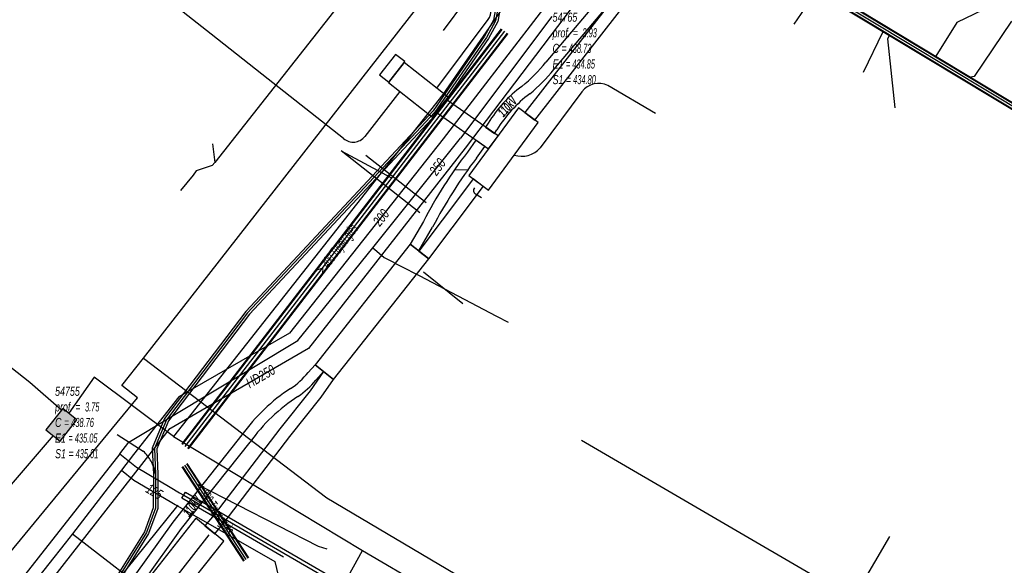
# Model space of a CAD drawing. Header units: metres. Extents: x 2695563 to 2696938, y 1260544 to 1262032.
# Tile 93 of 256: x 2696171 to 2696225, y 1260984 to 1261014. Entities that reach past the tile are written whole.
import ezdxf

# ---------------------------------------------------------------- set-up
doc = ezdxf.new("R2010")
doc.units = ezdxf.units.M
doc.header["$LTSCALE"] = 100
doc.linetypes.add('AUSGEZOGEN', pattern=[0])
doc.linetypes.add('VERDECKT2_S2', pattern=[0.18, 0.1, -0.08])
for name, color, linetype in [('Eau portable_Cadastre des conduites_Conduite', 171, 'AUSGEZOGEN'), ('Eau potable_Cadastre des conduites_Conduite_Texte', 171, 'AUSGEZOGEN'), ('EU_Cadastre des conduites', 24, 'AUSGEZOGEN'), ('EU_Cadastre des conduites – Texte', 7, 'AUSGEZOGEN'), ('EU_Cadastre des conduites_Regard normalisé – Texte', 24, 'AUSGEZOGEN'), ('Gaz_Cadastre des conduites_Conduite', 32, 'AUSGEZOGEN'), ('Gaz_Cadastre des conduites_Conduite_Texte', 32, 'AUSGEZOGEN'), ('Gaz_Cadastre des conduites_Tube de protection', 32, 'AUSGEZOGEN'), ('Réseau électrique_Cadastre des conduite_Bord du tracé', 1, 'AUSGEZOGEN'), ('Réseau électrique_Cadastre des conduite_Tronçon de tracé', 1, 'AUSGEZOGEN'), ('Réseau électrique_Cadastre des conduite_Tronçon de tracé_Texte', 1, 'AUSGEZOGEN'), ('Réseau électrique_Cadastre des conduites_Ouvrage_Surface-Ligne-Point', 1, 'AUSGEZOGEN'), ('TV_Cadastre des conduites_CONDUITE', 92, 'AUSGEZOGEN'), ('Télécommunications_SW_Cadastre des conduites_Bord du tracé', 94, 'AUSGEZOGEN'), ('Télécommunications_SW_Cadastre des conduites_Ouvrage', 94, 'AUSGEZOGEN')]:
    doc.layers.add(name, color=color, linetype=linetype)
doc.styles.add('ARIAL', font='arial.ttf')
doc.styles.add('ARIALNARROW', font='ARIALN.TTF')
pattern_1 = [(0, (2703955, 1269100), (4050, 4050), [4050, -4050]), (90, (2703955, 1269100), (-4050, 4050), [4050, -4050])]
pattern_2 = [(0, (2708005, 1273150), (6075, 6075), [6075, -6075]), (90, (2708005, 1273150), (-6075, 6075), [6075, -6075])]

# ---------------------------------------------------------------- blocks, each defined once
blk = doc.blocks.new('COMPLEXOBJECT_1739')
at = {"layer": 'Réseau électrique_Cadastre des conduite_Bord du tracé', "color": 1, "linetype": 'AUSGEZOGEN', "transparency": 33554687}
blk.add_line((6173.785, 10979.304), (6174.285, 10978.97), dxfattribs=at)
for points in [[(6186.001, 10994.146), (6186.438, 10994.616), (6185.967, 10994.987), (6185.578, 10994.573)], [(6181.924, 10991.121), (6178.096, 10986.298), (6175.996, 10983.362), (6175.192, 10982.109)], [(6175.714, 10981.811), (6176.492, 10983.026), (6178.576, 10985.936), (6182.368, 10990.715)]]:
    blk.add_lwpolyline(points, dxfattribs=at)
for centre, radius, start, end in [((6182.45, 10997.007), 3.963, 303.0203, 322.1077), ((6190.086, 10985.256), 10.051, 123.0142, 144.3011), ((6182.834, 10996.614), 4.015, 302.9912, 322.0773), ((6190.425, 10984.928), 9.92, 123.0148, 144.3105), ((6181.984, 10977.504), 8.206, 145.8622, 160.7669), ((6182.393, 10977.28), 8.071, 145.8467, 160.7788), ((6171.521, 10980.999), 2.828, 323.1814, 343.7393), ((6171.776, 10980.84), 3.129, 323.3078, 343.2308)]:
    blk.add_arc(centre, radius, start, end, dxfattribs=at)
blk = doc.blocks.new('COMPLEXOBJECT_1846')
at = {"layer": 'Réseau électrique_Cadastre des conduite_Bord du tracé', "color": 1, "linetype": 'AUSGEZOGEN', "transparency": 33554687}
blk.add_line((6195.882, 11007.784), (6196.018, 11007.981), dxfattribs=at)
for points in [[(6199.168, 11011.316), (6202.237, 11014.954), (6201.767, 11015.328), (6198.724, 11011.721)], [(6195.54, 11008.345), (6195.395, 11008.127), (6195.882, 11007.784)]]:
    blk.add_lwpolyline(points, dxfattribs=at)
for centre, radius, start, end in [((6191.491, 11017.56), 9.296, 309.4713, 321.0886), ((6191.84, 11017.24), 9.423, 309.5088, 321.0473), ((6201.636, 11004.652), 7.127, 126.4644, 148.7927), ((6202.05, 11004.295), 7.069, 126.6025, 148.5726)]:
    blk.add_arc(centre, radius, start, end, dxfattribs=at)
blk = doc.blocks.new('COMPLEXOBJECT_1867')
at = {"layer": 'Réseau électrique_Cadastre des conduite_Bord du tracé', "color": 1, "linetype": 'AUSGEZOGEN', "transparency": 33554687}
blk.add_line((6191.702, 11001.285), (6192.465, 11002.606), dxfattribs=at)
for points in [[(6194.886, 11006.417), (6195.35, 11007.058), (6194.86, 11007.403), (6194.39, 11006.753)], [(6191.951, 11002.916), (6191.231, 11001.657), (6191.702, 11001.285)]]:
    blk.add_lwpolyline(points, dxfattribs=at)
for centre, radius, start, end in [((6215.623, 10990.562), 26.702, 142.674, 152.4416), ((6216.142, 10990.239), 26.712, 142.7256, 152.4216)]:
    blk.add_arc(centre, radius, start, end, dxfattribs=at)
blk = doc.blocks.new('COMPLEXOBJECT_2339')
at = {"layer": 'Réseau électrique_Cadastre des conduite_Tronçon de tracé', "color": 1, "linetype": 'AUSGEZOGEN', "transparency": 33554687}
for p, q in [((6195.387, 11015.06), (6188.745, 11020.241)), ((6192.701, 11010.283), (6195.542, 11014.079))]:
    blk.add_line(p, q, dxfattribs=at)
blk.add_arc((6194.985, 11014.494), 0.694, 323.3204, 54.6368, dxfattribs=at)
blk = doc.blocks.new('COMPLEXOBJECT_2390')
at = {"layer": 'Réseau électrique_Cadastre des conduite_Tronçon de tracé', "color": 1, "linetype": 'AUSGEZOGEN', "transparency": 33554687}
blk.add_line((6190.648, 11010.104), (6188.717, 11007.611), dxfattribs=at)
blk.add_arc((6188.076, 11008.111), 0.812, 229.0476, 322.0543, dxfattribs=at)
blk = doc.blocks.new('COMPLEXOBJECT_2393')
at = {"layer": 'Réseau électrique_Cadastre des conduite_Tronçon de tracé', "color": 1, "linetype": 'AUSGEZOGEN', "transparency": 33554687}
blk.add_line((6200.721, 11010.089), (6198.409, 11006.988), dxfattribs=at)
for centre, radius, start, end in [((6201.642, 11009.388), 1.158, 63.6196, 142.7191), ((6197.39, 11007.86), 1.341, 251.8615, 319.417)]:
    blk.add_arc(centre, radius, start, end, dxfattribs=at)
blk = doc.blocks.new('COMPLEXOBJECT_2438')
at = {"layer": 'Réseau électrique_Cadastre des conduite_Tronçon de tracé', "color": 1, "linetype": 'AUSGEZOGEN', "transparency": 33554687}
for p, q in [((6213.74, 11016.329), (6214.174, 11016.028)), ((6212.46, 11013.828), (6213.607, 11015.507))]:
    blk.add_line(p, q, dxfattribs=at)
for centre, radius, start, end in [((6213.941, 11016.08), 0.32, 128.8532, 203.7887), ((6213.227, 11015.766), 0.459, 325.6958, 23.7525)]:
    blk.add_arc(centre, radius, start, end, dxfattribs=at)
blk = doc.blocks.new('COMPLEXOBJECT_2796')
at = {"layer": 'Télécommunications_SW_Cadastre des conduites_Bord du tracé', "color": 94, "linetype": 'AUSGEZOGEN', "transparency": 33554687}
blk.add_line((6175.033, 10991.145), (6176.469, 10990.224), dxfattribs=at)
for centre, radius, start, end in [((6174.824, 10988.509), 2.376, 29.3404, 46.2077), ((6174.858, 10988.545), 2.329, 10.0222, 28.9739)]:
    blk.add_arc(centre, radius, start, end, dxfattribs=at)

msp = doc.modelspace()

# ---------------------------------------------------------------- hatches: boundary and pattern name
at = {"layer": 'Réseau électrique_Cadastre des conduite_Bord du tracé', "lineweight": 18, "transparency": 33554687}
h = msp.add_hatch(dxfattribs=at)
h.set_pattern_fill('MUSTER', color=1, scale=6075, style=0, pattern_type=2)
h.set_pattern_definition(pattern_2)
h.paths.add_polyline_path([(2696196.852, 1261007.594), (2696196.988, 1261007.791), (2696197.034, 1261007.865), (2696197.081, 1261007.939), (2696197.129, 1261008.012), (2696197.178, 1261008.085), (2696197.227, 1261008.157), (2696197.278, 1261008.228), (2696197.329, 1261008.299), (2696197.382, 1261008.369), (2696197.435, 1261008.438), (2696197.489, 1261008.507), (2696197.544, 1261008.575), (2696197.599, 1261008.643), (2696197.656, 1261008.709), (2696197.713, 1261008.775), (2696197.771, 1261008.84), (2696197.83, 1261008.905), (2696197.89, 1261008.969), (2696197.951, 1261009.032), (2696198.012, 1261009.094), (2696198.074, 1261009.156), (2696198.137, 1261009.217), (2696198.201, 1261009.277), (2696198.265, 1261009.336), (2696198.33, 1261009.394), (2696198.396, 1261009.452), (2696198.462, 1261009.509), (2696198.529, 1261009.565), (2696198.597, 1261009.62), (2696198.666, 1261009.674), (2696198.735, 1261009.727), (2696198.805, 1261009.78), (2696198.852, 1261009.819), (2696198.899, 1261009.858), (2696198.946, 1261009.898), (2696198.992, 1261009.938), (2696199.038, 1261009.979), (2696199.084, 1261010.019), (2696199.129, 1261010.06), (2696199.175, 1261010.101), (2696199.22, 1261010.143), (2696199.264, 1261010.184), (2696199.309, 1261010.227), (2696199.353, 1261010.269), (2696199.397, 1261010.312), (2696199.44, 1261010.354), (2696199.484, 1261010.398), (2696199.527, 1261010.441), (2696199.57, 1261010.485), (2696199.612, 1261010.529), (2696199.654, 1261010.573), (2696199.696, 1261010.618), (2696199.738, 1261010.663), (2696199.779, 1261010.708), (2696199.82, 1261010.753), (2696199.861, 1261010.799), (2696199.902, 1261010.845), (2696199.942, 1261010.891), (2696199.982, 1261010.938), (2696200.021, 1261010.984), (2696200.06, 1261011.031), (2696200.099, 1261011.079), (2696200.138, 1261011.126), (2696203.207, 1261014.764), (2696202.737, 1261015.138), (2696199.694, 1261011.531), (2696199.656, 1261011.484), (2696199.617, 1261011.437), (2696199.578, 1261011.39), (2696199.539, 1261011.344), (2696199.499, 1261011.298), (2696199.459, 1261011.252), (2696199.419, 1261011.206), (2696199.379, 1261011.161), (2696199.338, 1261011.116), (2696199.297, 1261011.071), (2696199.256, 1261011.026), (2696199.214, 1261010.982), (2696199.172, 1261010.938), (2696199.13, 1261010.894), (2696199.087, 1261010.851), (2696199.044, 1261010.807), (2696199.001, 1261010.764), (2696198.958, 1261010.722), (2696198.914, 1261010.679), (2696198.871, 1261010.637), (2696198.826, 1261010.596), (2696198.782, 1261010.554), (2696198.737, 1261010.513), (2696198.692, 1261010.472), (2696198.647, 1261010.431), (2696198.601, 1261010.391), (2696198.556, 1261010.351), (2696198.51, 1261010.311), (2696198.463, 1261010.272), (2696198.417, 1261010.233), (2696198.37, 1261010.194), (2696198.298, 1261010.14), (2696198.227, 1261010.086), (2696198.157, 1261010.03), (2696198.087, 1261009.974), (2696198.018, 1261009.917), (2696197.95, 1261009.859), (2696197.883, 1261009.8), (2696197.816, 1261009.74), (2696197.75, 1261009.679), (2696197.685, 1261009.618), (2696197.62, 1261009.555), (2696197.557, 1261009.492), (2696197.494, 1261009.428), (2696197.432, 1261009.364), (2696197.371, 1261009.298), (2696197.31, 1261009.232), (2696197.251, 1261009.165), (2696197.192, 1261009.098), (2696197.134, 1261009.029), (2696197.077, 1261008.96), (2696197.021, 1261008.89), (2696196.966, 1261008.82), (2696196.912, 1261008.748), (2696196.858, 1261008.676), (2696196.806, 1261008.604), (2696196.754, 1261008.531), (2696196.703, 1261008.457), (2696196.654, 1261008.382), (2696196.605, 1261008.307), (2696196.557, 1261008.231), (2696196.51, 1261008.155), (2696196.365, 1261007.937)], flags=0)
h = msp.add_hatch(dxfattribs=at)
h.set_pattern_fill('MUSTER', color=1, scale=6075, style=0, pattern_type=2)
h.set_pattern_definition(pattern_2)
h.paths.add_polyline_path([(2696199.092, 1261008.331), (2696203.759, 1261014.335), (2696203.207, 1261014.764), (2696198.527, 1261008.748)], flags=0)
h = msp.add_hatch(dxfattribs=at)
h.set_pattern_fill('MUSTER', color=1, scale=6075, style=0, pattern_type=2)
h.set_pattern_definition(pattern_2)
h.paths.add_polyline_path([(2696194.188, 1261009.469), (2696193.633, 1261008.76), (2696196.514, 1261006.732), (2696197.052, 1261007.457)], flags=0)
h = msp.add_hatch(dxfattribs=at)
h.set_pattern_fill('MUSTER', color=1, scale=6075, style=0, pattern_type=2)
h.set_pattern_definition(pattern_2)
h.paths.add_polyline_path([(2696192.672, 1261001.095), (2696193.435, 1261002.416), (2696193.503, 1261002.545), (2696193.571, 1261002.674), (2696193.641, 1261002.802), (2696193.711, 1261002.93), (2696193.781, 1261003.058), (2696193.853, 1261003.185), (2696193.925, 1261003.312), (2696193.997, 1261003.438), (2696194.071, 1261003.564), (2696194.145, 1261003.689), (2696194.22, 1261003.815), (2696194.295, 1261003.939), (2696194.371, 1261004.064), (2696194.448, 1261004.188), (2696194.526, 1261004.311), (2696194.604, 1261004.434), (2696194.683, 1261004.557), (2696194.762, 1261004.679), (2696194.843, 1261004.801), (2696194.923, 1261004.922), (2696195.005, 1261005.043), (2696195.087, 1261005.164), (2696195.17, 1261005.284), (2696195.253, 1261005.403), (2696195.338, 1261005.522), (2696195.422, 1261005.641), (2696195.508, 1261005.759), (2696195.594, 1261005.877), (2696195.681, 1261005.994), (2696195.768, 1261006.111), (2696195.856, 1261006.227), (2696196.32, 1261006.868), (2696195.83, 1261007.213), (2696195.36, 1261006.563), (2696195.271, 1261006.446), (2696195.183, 1261006.328), (2696195.096, 1261006.211), (2696195.009, 1261006.092), (2696194.923, 1261005.973), (2696194.837, 1261005.854), (2696194.753, 1261005.734), (2696194.668, 1261005.613), (2696194.585, 1261005.493), (2696194.502, 1261005.371), (2696194.42, 1261005.25), (2696194.339, 1261005.128), (2696194.258, 1261005.005), (2696194.178, 1261004.882), (2696194.098, 1261004.758), (2696194.019, 1261004.634), (2696193.941, 1261004.51), (2696193.864, 1261004.385), (2696193.787, 1261004.26), (2696193.711, 1261004.135), (2696193.636, 1261004.008), (2696193.561, 1261003.882), (2696193.487, 1261003.755), (2696193.414, 1261003.628), (2696193.341, 1261003.5), (2696193.27, 1261003.372), (2696193.198, 1261003.244), (2696193.128, 1261003.115), (2696193.058, 1261002.986), (2696192.989, 1261002.856), (2696192.921, 1261002.726), (2696192.201, 1261001.467)], flags=0)
h = msp.add_hatch(dxfattribs=at)
h.set_pattern_fill('MUSTER', color=1, scale=6075, style=0, pattern_type=2)
h.set_pattern_definition(pattern_2)
h.paths.add_polyline_path([(2696195.675, 1261005.078), (2696195.249, 1261004.507), (2696192.667, 1261001.089), (2696193.225, 1261000.667), (2696195.809, 1261004.087), (2696196.236, 1261004.659)], flags=0)
h = msp.add_hatch(dxfattribs=at)
h.set_pattern_fill('MUSTER', color=1, scale=6075, style=0, pattern_type=2)
h.set_pattern_definition(pattern_2)
h.paths.add_polyline_path([(2696187.957, 1260993.991), (2696193.221, 1261000.661), (2696192.201, 1261001.467), (2696186.937, 1260994.797)], flags=0)
h = msp.add_hatch(dxfattribs=at)
h.set_pattern_fill('MUSTER', color=1, scale=6075, style=0, pattern_type=2)
h.set_pattern_definition(pattern_2)
h.paths.add_polyline_path([(2696175.255, 1260978.78), (2696175.276, 1260978.808), (2696175.296, 1260978.837), (2696175.316, 1260978.865), (2696175.336, 1260978.894), (2696175.356, 1260978.924), (2696175.375, 1260978.953), (2696175.394, 1260978.983), (2696175.412, 1260979.012), (2696175.431, 1260979.042), (2696175.449, 1260979.073), (2696175.466, 1260979.103), (2696175.483, 1260979.134), (2696175.5, 1260979.164), (2696175.517, 1260979.195), (2696175.533, 1260979.227), (2696175.548, 1260979.258), (2696175.564, 1260979.29), (2696175.579, 1260979.321), (2696175.594, 1260979.353), (2696175.608, 1260979.385), (2696175.622, 1260979.417), (2696175.636, 1260979.45), (2696175.649, 1260979.482), (2696175.662, 1260979.515), (2696175.674, 1260979.548), (2696175.687, 1260979.58), (2696175.698, 1260979.614), (2696175.71, 1260979.647), (2696175.721, 1260979.68), (2696175.732, 1260979.713), (2696175.742, 1260979.747), (2696175.765, 1260979.811), (2696175.788, 1260979.875), (2696175.811, 1260979.938), (2696175.836, 1260980.002), (2696175.86, 1260980.065), (2696175.886, 1260980.128), (2696175.911, 1260980.191), (2696175.938, 1260980.253), (2696175.965, 1260980.315), (2696175.992, 1260980.378), (2696176.02, 1260980.439), (2696176.048, 1260980.501), (2696176.077, 1260980.562), (2696176.107, 1260980.624), (2696176.137, 1260980.684), (2696176.167, 1260980.745), (2696176.198, 1260980.805), (2696176.23, 1260980.865), (2696176.262, 1260980.925), (2696176.294, 1260980.985), (2696176.327, 1260981.044), (2696176.361, 1260981.103), (2696176.395, 1260981.162), (2696176.429, 1260981.22), (2696176.464, 1260981.278), (2696176.499, 1260981.336), (2696176.535, 1260981.394), (2696176.572, 1260981.451), (2696176.609, 1260981.508), (2696176.646, 1260981.565), (2696176.684, 1260981.621), (2696177.462, 1260982.836), (2696179.546, 1260985.746), (2696183.338, 1260990.525), (2696183.408, 1260990.621), (2696183.479, 1260990.717), (2696183.551, 1260990.811), (2696183.625, 1260990.905), (2696183.699, 1260990.997), (2696183.775, 1260991.089), (2696183.852, 1260991.18), (2696183.929, 1260991.27), (2696184.008, 1260991.359), (2696184.088, 1260991.447), (2696184.169, 1260991.534), (2696184.251, 1260991.62), (2696184.334, 1260991.706), (2696184.418, 1260991.79), (2696184.503, 1260991.873), (2696184.589, 1260991.955), (2696184.676, 1260992.036), (2696184.764, 1260992.116), (2696184.853, 1260992.195), (2696184.943, 1260992.273), (2696185.034, 1260992.35), (2696185.126, 1260992.426), (2696185.218, 1260992.5), (2696185.312, 1260992.574), (2696185.406, 1260992.646), (2696185.501, 1260992.717), (2696185.597, 1260992.787), (2696185.694, 1260992.856), (2696185.792, 1260992.924), (2696185.891, 1260992.991), (2696185.99, 1260993.056), (2696186.026, 1260993.08), (2696186.062, 1260993.104), (2696186.097, 1260993.128), (2696186.133, 1260993.153), (2696186.168, 1260993.178), (2696186.202, 1260993.204), (2696186.237, 1260993.23), (2696186.271, 1260993.256), (2696186.305, 1260993.283), (2696186.339, 1260993.31), (2696186.372, 1260993.337), (2696186.405, 1260993.365), (2696186.438, 1260993.393), (2696186.47, 1260993.422), (2696186.502, 1260993.451), (2696186.534, 1260993.48), (2696186.565, 1260993.509), (2696186.597, 1260993.539), (2696186.627, 1260993.569), (2696186.658, 1260993.6), (2696186.688, 1260993.631), (2696186.718, 1260993.662), (2696186.747, 1260993.693), (2696186.777, 1260993.725), (2696186.805, 1260993.757), (2696186.834, 1260993.789), (2696186.862, 1260993.822), (2696186.89, 1260993.855), (2696186.917, 1260993.889), (2696186.944, 1260993.922), (2696186.971, 1260993.956), (2696187.408, 1260994.426), (2696186.937, 1260994.797), (2696186.548, 1260994.383), (2696186.522, 1260994.35), (2696186.495, 1260994.316), (2696186.468, 1260994.283), (2696186.441, 1260994.251), (2696186.413, 1260994.219), (2696186.385, 1260994.187), (2696186.356, 1260994.155), (2696186.327, 1260994.123), (2696186.298, 1260994.092), (2696186.269, 1260994.062), (2696186.239, 1260994.031), (2696186.209, 1260994.001), (2696186.179, 1260993.971), (2696186.148, 1260993.942), (2696186.117, 1260993.913), (2696186.085, 1260993.884), (2696186.054, 1260993.855), (2696186.022, 1260993.827), (2696185.989, 1260993.799), (2696185.957, 1260993.772), (2696185.924, 1260993.745), (2696185.891, 1260993.718), (2696185.857, 1260993.692), (2696185.824, 1260993.666), (2696185.79, 1260993.64), (2696185.755, 1260993.615), (2696185.721, 1260993.59), (2696185.686, 1260993.565), (2696185.651, 1260993.541), (2696185.616, 1260993.517), (2696185.58, 1260993.494), (2696185.479, 1260993.428), (2696185.38, 1260993.36), (2696185.281, 1260993.292), (2696185.182, 1260993.222), (2696185.085, 1260993.151), (2696184.989, 1260993.079), (2696184.893, 1260993.005), (2696184.798, 1260992.931), (2696184.705, 1260992.856), (2696184.612, 1260992.779), (2696184.52, 1260992.701), (2696184.429, 1260992.622), (2696184.339, 1260992.542), (2696184.249, 1260992.461), (2696184.161, 1260992.379), (2696184.074, 1260992.296), (2696183.988, 1260992.212), (2696183.903, 1260992.126), (2696183.819, 1260992.04), (2696183.736, 1260991.953), (2696183.654, 1260991.865), (2696183.573, 1260991.776), (2696183.493, 1260991.685), (2696183.414, 1260991.594), (2696183.336, 1260991.502), (2696183.26, 1260991.409), (2696183.184, 1260991.315), (2696183.11, 1260991.221), (2696183.037, 1260991.125), (2696182.965, 1260991.028), (2696182.894, 1260990.931), (2696179.066, 1260986.108), (2696176.966, 1260983.172), (2696176.162, 1260981.919), (2696176.124, 1260981.862), (2696176.086, 1260981.804), (2696176.048, 1260981.747), (2696176.011, 1260981.688), (2696175.975, 1260981.63), (2696175.939, 1260981.571), (2696175.903, 1260981.512), (2696175.868, 1260981.453), (2696175.834, 1260981.393), (2696175.8, 1260981.333), (2696175.766, 1260981.273), (2696175.733, 1260981.213), (2696175.701, 1260981.152), (2696175.669, 1260981.091), (2696175.638, 1260981.03), (2696175.607, 1260980.968), (2696175.576, 1260980.907), (2696175.546, 1260980.845), (2696175.517, 1260980.782), (2696175.488, 1260980.72), (2696175.46, 1260980.657), (2696175.432, 1260980.594), (2696175.405, 1260980.531), (2696175.378, 1260980.467), (2696175.352, 1260980.404), (2696175.326, 1260980.34), (2696175.301, 1260980.276), (2696175.277, 1260980.211), (2696175.252, 1260980.147), (2696175.229, 1260980.082), (2696175.206, 1260980.017), (2696175.197, 1260979.986), (2696175.187, 1260979.954), (2696175.177, 1260979.923), (2696175.166, 1260979.892), (2696175.156, 1260979.861), (2696175.145, 1260979.831), (2696175.133, 1260979.8), (2696175.121, 1260979.769), (2696175.109, 1260979.739), (2696175.096, 1260979.709), (2696175.083, 1260979.679), (2696175.07, 1260979.649), (2696175.057, 1260979.619), (2696175.043, 1260979.589), (2696175.028, 1260979.56), (2696175.014, 1260979.531), (2696174.999, 1260979.501), (2696174.983, 1260979.473), (2696174.968, 1260979.444), (2696174.952, 1260979.415), (2696174.936, 1260979.387), (2696174.919, 1260979.359), (2696174.902, 1260979.331), (2696174.885, 1260979.303), (2696174.867, 1260979.275), (2696174.849, 1260979.248), (2696174.831, 1260979.221), (2696174.812, 1260979.194), (2696174.794, 1260979.167), (2696174.774, 1260979.14), (2696174.755, 1260979.114)], flags=0)
h = msp.add_hatch(dxfattribs=at)
h.set_pattern_fill('MUSTER', color=1, scale=6075, style=0, pattern_type=2)
h.set_pattern_definition(pattern_2)
h.paths.add_polyline_path([(2696180.846, 1260985.901), (2696181.388, 1260985.459), (2696181.908, 1260986.082), (2696185.541, 1260990.838), (2696187.275, 1260993.015), (2696187.949, 1260993.981), (2696187.408, 1260994.426), (2696186.663, 1260993.371), (2696184.989, 1260991.268), (2696181.36, 1260986.518)], flags=0)
at = {"layer": 'Réseau électrique_Cadastre des conduites_Ouvrage_Surface-Ligne-Point', "lineweight": 18, "transparency": 33554687}
h = msp.add_hatch(dxfattribs=at)
h.set_pattern_fill('MUSTER', color=1, scale=2025, style=0, pattern_type=2)
h.set_pattern_definition([(0, (2699905, 1265050), (2025, 2025), [2025, -2025]), (90, (2699905, 1265050), (-2025, 2025), [2025, -2025])])
h.paths.add_polyline_path([(2696191.859, 1261011.512), (2696191.895, 1261011.559), (2696191.384, 1261011.959), (2696190.497, 1261010.826), (2696191.008, 1261010.426)], flags=0)
h = msp.add_hatch(dxfattribs=at)
h.set_pattern_fill('MUSTER', color=1, scale=4050, style=0, pattern_type=2)
h.set_pattern_definition(pattern_1)
h.paths.add_polyline_path([(2696191.859, 1261011.512), (2696190.991, 1261010.404), (2696193.428, 1261008.497), (2696194.295, 1261009.605)], flags=0)
h = msp.add_hatch(dxfattribs=at)
h.set_pattern_fill('MUSTER', color=1, scale=4050, style=0, pattern_type=2)
h.set_pattern_definition(pattern_1)
h.paths.add_polyline_path([(2696199.273, 1261008.2), (2696198.188, 1261009), (2696195.429, 1261005.257), (2696196.514, 1261004.457)], flags=0)
h = msp.add_hatch(dxfattribs=at)
h.set_pattern_fill('MUSTER', color=1, scale=4050, style=0, pattern_type=2)
h.set_pattern_definition(pattern_1)
h.paths.add_polyline_path([(2696179.257, 1260981.732), (2696181.891, 1260985.048), (2696180.334, 1260986.319), (2696177.712, 1260982.969)], flags=0)
at = {"layer": 'Télécommunications_SW_Cadastre des conduites_Ouvrage', "transparency": 33554687}
msp.add_hatch(color=7, dxfattribs=at).paths.add_polyline_path([(2696172.056, 1260991.206), (2696172.843, 1260990.589), (2696173.769, 1260991.769), (2696172.981, 1260992.386)])

# ---------------------------------------------------------------- linework, layer by layer
at = {"layer": 'Eau portable_Cadastre des conduites_Conduite', "color": 7, "linetype": 'AUSGEZOGEN', "transparency": 33554687}
for points in [[(2696199.9, 1261014.93), (2696199.379, 1261014.253), (2696194.019, 1261007.297)], [(2696194.019, 1261007.297), (2696185.53, 1260996.548), (2696179.395, 1260993.028), (2696176.903, 1260989.841), (2696176.234, 1260988.985)], [(2696176.234, 1260988.985), (2696173.532, 1260985.467), (2696173.121, 1260984.949), (2696169.488, 1260980.376), (2696142.975, 1260946.341), (2696132.784, 1260933.207), (2696111.051, 1260905.624), (2696110.583, 1260905.03), (2696103.702, 1260896.475)], [(2696176.234, 1260988.985), (2696176.915, 1260988.432), (2696178.92, 1260987.243), (2696179.206, 1260987.073)], [(2696179.206, 1260987.073), (2696184.702, 1260983.932), (2696185.229, 1260981.757), (2696186.506, 1260981.009), (2696206.872, 1260969.075), (2696221.124, 1260960.711), (2696242.323, 1260948.505), (2696251.711, 1260943.13), (2696253.272, 1260942.199), (2696263.741, 1260936.021), (2696278.768, 1260927.328), (2696291.248, 1260920.107), (2696291.793, 1260919.792), (2696291.984, 1260919.682)], [(2696173.532, 1260985.467), (2696178.479, 1260981.633), (2696178.773, 1260981.406)]]:
    msp.add_lwpolyline(points, dxfattribs=at)
at = {"layer": 'EU_Cadastre des conduites', "linetype": 'AUSGEZOGEN', "transparency": 33554687}
for p, q in [((2696254.699, 1260991.611), (2696205.164, 1261021.507)), ((2696254.71, 1260991.628), (2696205.167, 1261021.528)), ((2696254.72, 1260991.645), (2696205.171, 1261021.549)), ((2696254.544, 1260991.355), (2696205.113, 1261021.187)), ((2696254.554, 1260991.372), (2696205.117, 1261021.208)), ((2696254.565, 1260991.389), (2696205.12, 1261021.229)), ((2696179.584, 1260990.428), (2696197.251, 1261013.369)), ((2696179.6, 1260990.416), (2696197.267, 1261013.357)), ((2696179.615, 1260990.404), (2696197.282, 1261013.345)), ((2696179.901, 1260990.184), (2696197.568, 1261013.125)), ((2696179.916, 1260990.172), (2696197.583, 1261013.113)), ((2696179.932, 1260990.16), (2696197.599, 1261013.101)), ((2696182.992, 1260983.949), (2696179.586, 1260989.158)), ((2696183.008, 1260983.96), (2696179.602, 1260989.169)), ((2696183.025, 1260983.971), (2696179.619, 1260989.18)), ((2696183.243, 1260984.113), (2696179.837, 1260989.322)), ((2696183.26, 1260984.124), (2696179.854, 1260989.333)), ((2696183.276, 1260984.135), (2696179.87, 1260989.344))]:
    msp.add_line(p, q, dxfattribs=at)
at = {"layer": 'EU_Cadastre des conduites', "color": 255, "transparency": 33554687}
for p, q in [((2696254.632, 1260991.5), (2696205.142, 1261021.368)), ((2696179.758, 1260990.294), (2696197.425, 1261013.235)), ((2696183.134, 1260984.042), (2696179.728, 1260989.251))]:
    msp.add_line(p, q, dxfattribs=at)
at = {"layer": 'EU_Cadastre des conduites', "color": 24, "linetype": 'AUSGEZOGEN', "transparency": 33554687}
for p, q in [((2696217.264, 1261010.977), (2696218.351, 1261013.229)), ((2696181.269, 1261007.008), (2696181.385, 1261005.989)), ((2696192.726, 1261003.2), (2696188.378, 1261006.634)), ((2696188.378, 1261006.634), (2696191.162, 1261005.129)), ((2696180.199, 1261005.293), (2696179.496, 1261004.428))]:
    msp.add_line(p, q, dxfattribs=at)
for points in [[(2696174.562, 1261025.207), (2696176.656, 1261025.457), (2696188.811, 1261015.911), (2696188.859, 1261015.453), (2696187.962, 1261014.317), (2696181.385, 1261005.989), (2696181.254, 1261005.823), (2696180.365, 1261005.53), (2696180.199, 1261005.293)], [(2696224.832, 1261014.892), (2696222.407, 1261013.731), (2696221.262, 1261011.871)], [(2696225.445, 1261013.792), (2696223.366, 1261010.731), (2696223.101, 1261010.683)], [(2696218.689, 1261013.017), (2696218.582, 1261012.822), (2696218.985, 1261009)], [(2696187.597, 1260984.616), (2696187.118, 1260984.758), (2696180.427, 1260988.186)]]:
    msp.add_lwpolyline(points, dxfattribs=at)
at = {"layer": 'Gaz_Cadastre des conduites_Conduite', "color": 32, "linetype": 'AUSGEZOGEN', "transparency": 33554687}
msp.add_line((2696200.02, 1261014.05), (2696194.971, 1261007.332), dxfattribs=at)
for points in [[(2696296.905, 1261155.868), (2696293.349, 1261150.788), (2696287.469, 1261141.91), (2696238.216, 1261069.009), (2696236.425, 1261066.353), (2696229.484, 1261056.103), (2696202.669, 1261016.583), (2696195.242, 1261006.784), (2696186.577, 1260995.709)], [(2696176.139, 1260989.88), (2696176.642, 1260990.534), (2696185.977, 1260996.15), (2696186.772, 1260997.129), (2696190.124, 1261001.268), (2696194.971, 1261007.332)], [(2696190.124, 1261001.268), (2696190.349, 1261001.078), (2696190.748, 1261000.741), (2696191.191, 1261000.513), (2696191.501, 1261000.353), (2696191.68, 1261000.261), (2696192.696, 1260999.731), (2696196.973, 1260997.497), (2696197.617, 1260997.16)], [(2696186.577, 1260995.709), (2696178.859, 1260991.225), (2696163.049, 1260971.028), (2696133.002, 1260932.461), (2696105.388, 1260897.383), (2696105.099, 1260897.016)], [(2696176.139, 1260989.88), (2696169.248, 1260981.136), (2696162.01, 1260971.754), (2696132.049, 1260933.254), (2696103.627, 1260897.339)], [(2696176.139, 1260989.88), (2696177.055, 1260989.136), (2696178.933, 1260988.032)], [(2696178.933, 1260988.032), (2696179.442, 1260987.733), (2696179.673, 1260987.597), (2696216.438, 1260966.271), (2696221.072, 1260963.636), (2696221.649, 1260963.291), (2696266.303, 1260937.394), (2696267.093, 1260936.904), (2696267.798, 1260936.511), (2696278.824, 1260930.204), (2696279.429, 1260929.854)]]:
    msp.add_lwpolyline(points, dxfattribs=at)
at = {"layer": 'Gaz_Cadastre des conduites_Tube de protection', "color": 32, "linetype": 'VERDECKT2_S2', "transparency": 33554687}
msp.add_lwpolyline([(2696179.773, 1260987.77), (2696216.538, 1260966.444), (2696216.338, 1260966.098), (2696179.573, 1260987.424), (2696179.773, 1260987.77)], close=True, dxfattribs=at)
at = {"layer": 'Réseau électrique_Cadastre des conduite_Bord du tracé', "color": 1, "linetype": 'AUSGEZOGEN', "transparency": 33554687}
for points in [[(2696199.092, 1261008.331), (2696203.759, 1261014.335), (2696203.207, 1261014.764), (2696198.527, 1261008.748), (2696199.092, 1261008.331)], [(2696194.188, 1261009.469), (2696193.633, 1261008.76), (2696196.514, 1261006.732), (2696197.052, 1261007.457), (2696194.188, 1261009.469)], [(2696195.675, 1261005.078), (2696195.249, 1261004.507), (2696192.667, 1261001.089), (2696193.225, 1261000.667), (2696195.809, 1261004.087), (2696196.236, 1261004.659), (2696195.675, 1261005.078)], [(2696187.957, 1260993.991), (2696193.221, 1261000.661), (2696192.201, 1261001.467), (2696186.937, 1260994.797), (2696187.957, 1260993.991)], [(2696180.846, 1260985.901), (2696181.388, 1260985.459), (2696181.908, 1260986.082), (2696185.541, 1260990.838), (2696187.275, 1260993.015), (2696187.949, 1260993.981), (2696187.408, 1260994.426), (2696186.663, 1260993.371), (2696184.989, 1260991.268), (2696181.36, 1260986.518), (2696180.846, 1260985.901)]]:
    msp.add_lwpolyline(points, close=True, dxfattribs=at)
at = {"layer": 'Réseau électrique_Cadastre des conduite_Tronçon de tracé', "color": 1, "linetype": 'AUSGEZOGEN', "transparency": 33554687}
for p, q in [((2696181.188, 1261013.086), (2696168.253, 1261023.258)), ((2696194.037, 1261013.276), (2696195.278, 1261014.93)), ((2696184.347, 1261010.589), (2696181.188, 1261013.086)), ((2696188.514, 1261007.307), (2696184.347, 1261010.589)), ((2696205.758, 1261008.694), (2696203.127, 1261010.235)), ((2696193.075, 1261003.752), (2696189.736, 1261006.377)), ((2696196.129, 1261004.026), (2696195.8, 1261004.236)), ((2696195.101, 1260998.172), (2696192.929, 1260999.922))]:
    msp.add_line(p, q, dxfattribs=at)
msp.add_arc((2696195.95, 1261004.442), 0.254, 144.8464, 233.867, dxfattribs=at)
at = {"layer": 'Réseau électrique_Cadastre des conduites_Ouvrage_Surface-Ligne-Point', "color": 1, "linetype": 'AUSGEZOGEN', "transparency": 33554687}
msp.add_line((2696178.766, 1260982.442), (2696181.072, 1260985.402), dxfattribs=at)
for points in [[(2696191.859, 1261011.512), (2696191.895, 1261011.559), (2696191.384, 1261011.959), (2696190.497, 1261010.826), (2696191.008, 1261010.426), (2696191.859, 1261011.512)], [(2696191.859, 1261011.512), (2696190.991, 1261010.404), (2696193.428, 1261008.497), (2696194.295, 1261009.605), (2696191.859, 1261011.512)], [(2696199.273, 1261008.2), (2696198.188, 1261009), (2696195.429, 1261005.257), (2696196.514, 1261004.457), (2696199.273, 1261008.2)], [(2696179.257, 1260981.732), (2696181.891, 1260985.048), (2696180.334, 1260986.319), (2696177.712, 1260982.969), (2696179.257, 1260981.732)]]:
    msp.add_lwpolyline(points, close=True, dxfattribs=at)
at = {"layer": 'TV_Cadastre des conduites_CONDUITE', "color": 92, "linetype": 'AUSGEZOGEN', "transparency": 33554687}
for points in [[(2696177.448, 1260995.178), (2696192.621, 1261014.593), (2696163.367, 1261037.607)], [(2696107.741, 1260906.498), (2696109.369, 1260908.47), (2696119.679, 1260925.549), (2696141.041, 1260949.217), (2696177.125, 1260992.978), (2696176.26, 1260993.657), (2696177.448, 1260995.178)], [(2696177.448, 1260995.178), (2696187.583, 1260987.449), (2696223.751, 1260966.036)]]:
    msp.add_lwpolyline(points, dxfattribs=at)
at = {"layer": 'Télécommunications_SW_Cadastre des conduites_Bord du tracé', "linetype": 'AUSGEZOGEN', "transparency": 33554687}
for p, q in [((2696196.965, 1261014.798), (2696196.799, 1261013.857)), ((2696197.207, 1261014.736), (2696197.037, 1261013.773)), ((2696196.799, 1261013.857), (2696196.308, 1261012.965)), ((2696197.037, 1261013.773), (2696196.52, 1261012.833)), ((2696196.308, 1261012.965), (2696193.455, 1261008.84)), ((2696196.52, 1261012.833), (2696193.651, 1261008.682)), ((2696193.455, 1261008.84), (2696183.109, 1260997.755)), ((2696193.651, 1261008.682), (2696183.301, 1260997.593)), ((2696183.109, 1260997.755), (2696178.611, 1260991.831)), ((2696183.301, 1260997.593), (2696178.829, 1260991.705)), ((2696178.611, 1260991.831), (2696177.935, 1260990.194)), ((2696178.829, 1260991.705), (2696178.187, 1260990.15)), ((2696177.935, 1260990.194), (2696177.997, 1260988.758)), ((2696178.187, 1260990.15), (2696178.247, 1260988.762)), ((2696177.997, 1260988.758), (2696177.986, 1260986.9)), ((2696178.247, 1260988.762), (2696178.236, 1260986.854)), ((2696177.986, 1260986.9), (2696177.499, 1260985.579)), ((2696178.236, 1260986.854), (2696177.725, 1260985.469)), ((2696177.499, 1260985.579), (2696175.746, 1260982.771)), ((2696177.725, 1260985.469), (2696175.952, 1260982.627))]:
    msp.add_line(p, q, dxfattribs=at)
at = {"layer": 'Télécommunications_SW_Cadastre des conduites_Bord du tracé', "color": 255, "transparency": 33554687}
for p, q in [((2696197.086, 1261014.767), (2696196.918, 1261013.815)), ((2696196.918, 1261013.815), (2696196.414, 1261012.899)), ((2696196.414, 1261012.899), (2696193.553, 1261008.761)), ((2696193.553, 1261008.761), (2696183.205, 1260997.674)), ((2696183.205, 1260997.674), (2696178.72, 1260991.768)), ((2696178.72, 1260991.768), (2696178.061, 1260990.172)), ((2696178.061, 1260990.172), (2696178.122, 1260988.76)), ((2696178.122, 1260988.76), (2696178.111, 1260986.877)), ((2696178.111, 1260986.877), (2696177.612, 1260985.524)), ((2696177.612, 1260985.524), (2696175.849, 1260982.699))]:
    msp.add_line(p, q, dxfattribs=at)
at = {"layer": 'Télécommunications_SW_Cadastre des conduites_Bord du tracé', "color": 94, "linetype": 'AUSGEZOGEN', "transparency": 33554687}
for p, q in [((2696179.116, 1260990.839), (2696189.554, 1260984.538)), ((2696216.695, 1260981.862), (2696201.664, 1260990.627)), ((2696179.348, 1260987.042), (2696175.849, 1260982.699)), ((2696216.695, 1260981.862), (2696218.71, 1260985.317)), ((2696189.554, 1260984.538), (2696210.518, 1260972.341))]:
    msp.add_line(p, q, dxfattribs=at)
for points in [[(2696166.987, 1261027.318), (2696162.653, 1261021.821), (2696161.26, 1261020.054), (2696161.85, 1261019.589), (2696152.904, 1261008.241), (2696171.172, 1260993.842), (2696172.92, 1260992.307)], [(2696200.862, 1261019.678), (2696194.005, 1261009.75), (2696187.863, 1261001.949), (2696179.116, 1260990.839)], [(2696179.116, 1260990.839), (2696174.717, 1260994.115), (2696173.319, 1260992.121)], [(2696172.448, 1260990.899), (2696167.251, 1260984.85), (2696161.413, 1260977.119), (2696149.13, 1260961.3), (2696148.15, 1260960.192)], [(2696180.65, 1260968.721), (2696182.161, 1260971.313), (2696184.176, 1260974.769), (2696189.554, 1260984.538)]]:
    msp.add_lwpolyline(points, dxfattribs=at)
at = {"layer": 'Télécommunications_SW_Cadastre des conduites_Ouvrage', "color": 94, "transparency": 33554687}
msp.add_lwpolyline([(2696172.056, 1260991.206), (2696172.843, 1260990.589), (2696173.769, 1260991.769), (2696172.981, 1260992.386), (2696172.056, 1260991.206)], close=True, dxfattribs=at)

# ---------------------------------------------------------------- block references
at = {"layer": 'Réseau électrique_Cadastre des conduite_Bord du tracé', "color": 1, "linetype": 'AUSGEZOGEN', "lineweight": -3, "transparency": 33554687}
for name in ['COMPLEXOBJECT_1846', 'COMPLEXOBJECT_1867', 'COMPLEXOBJECT_1739']:
    msp.add_blockref(name, (2690000.97, 1249999.81), dxfattribs=at)
at = {"layer": 'Réseau électrique_Cadastre des conduite_Tronçon de tracé', "color": 1, "linetype": 'AUSGEZOGEN', "lineweight": -3, "transparency": 33554687}
for name in ['COMPLEXOBJECT_2339', 'COMPLEXOBJECT_2438', 'COMPLEXOBJECT_2393', 'COMPLEXOBJECT_2390']:
    msp.add_blockref(name, (2690000.97, 1249999.81), dxfattribs=at)
at = {"layer": 'Télécommunications_SW_Cadastre des conduites_Bord du tracé', "color": 94, "linetype": 'AUSGEZOGEN', "lineweight": -3, "transparency": 33554687}
msp.add_blockref('COMPLEXOBJECT_2796', (2690000.97, 1249999.81), dxfattribs=at)

# ---------------------------------------------------------------- texts
at = {"layer": 'Eau potable_Cadastre des conduites_Conduite_Texte', "color": 7, "transparency": 33554687, "char_height": 0.55426, "attachment_point": 5, "style": 'ARIAL'}
for s, insert, width, rotation in [('\\A1;{\\fArial|i1|b0;\\H0.554263;\\W0.700000;\\C7;200}\\P', (2696190.584, 1261002.94), 1.10633, 51.7005), ('\\A1;{\\fArial|i1|b0;\\H0.554263;\\W0.700000;\\C7;125}\\P', (2696178.048, 1260987.796), 1.10014, 329.7231)]:
    msp.add_mtext(s, dxfattribs=dict(at, insert=insert, width=width, rotation=rotation))
at = {"layer": 'EU_Cadastre des conduites – Texte', "color": 24, "transparency": 33554687, "char_height": 0.55705, "width": 6, "attachment_point": 5, "style": 'ARIAL'}
for s, insert, rotation in [('\\A1;{\\fArial|b0|i1|c0|p34;\\W0.7;> \\W0.49;400 Tuyau grès}', (2696188.214, 1261001.153), 52.7319), ('\\A1;{\\fArial|b0|i1|c0|p34;\\W0.7;< \\W0.49;300 Tuyau grès}', (2696181.33, 1260986.825), 304.0335)]:
    msp.add_mtext(s, dxfattribs=dict(at, insert=insert, rotation=rotation))
at = {"layer": 'EU_Cadastre des conduites_Regard normalisé – Texte', "color": 24, "transparency": 33554687, "char_height": 0.50641, "attachment_point": 1, "line_spacing_factor": 1.024096, "style": 'ARIAL'}
for s, insert, width in [('\\A1;{\\fArial|b0|i1|c0|p34;\\W0.69464;54765}\\P{\\fArial|b0|i1|c0|p34;\\H0.99721x;\\W0.69464;prof. = \\W0.48625; 3.93}\\P{\\fArial|b0|i1|c0|p34;\\H0.99721x;\\W0.69464;C =\\W0.48625; 438.73}\\P{\\fArial|b0|i1|c0|p34;\\H0.99721x;\\W0.69464;E1 \\W0.48625;= 434.85}\\P{\\fArial|b0|i1|c0|p34;\\H0.99721x;\\W0.69464;S1 =\\W0.48625; 434.80}', (2696200.065, 1261014.271), 2.83861), ('\\A1;{\\fArial|b0|i1|c0|p34;\\W0.69532;54755}\\P{\\fArial|b0|i1|c0|p34;\\H0.99721x;\\W0.69532;prof. = \\W0.48672; 3.75}\\P{\\fArial|b0|i1|c0|p34;\\H0.99721x;\\W0.69532;C =\\W0.48672; 438.76}\\P{\\fArial|b0|i1|c0|p34;\\H0.99721x;\\W0.69532;E1 \\W0.48672;= 435.05}\\P{\\fArial|b0|i1|c0|p34;\\H0.99721x;\\W0.69532;S1 =\\W0.48672; 435.01}', (2696172.561, 1260993.594), 2.8414)]:
    msp.add_mtext(s, dxfattribs=dict(at, insert=insert, width=width))
at = {"layer": 'Gaz_Cadastre des conduites_Conduite_Texte', "color": 32, "transparency": 33554687, "char_height": 0.55825, "attachment_point": 5, "style": 'ARIAL'}
for s, insert, width, rotation in [('\\A1;{\\fArial|i1|b0;\\H0.558250;\\W0.700000;\\C32;250}\\P', (2696193.708, 1261005.744), 1.11429, 53.0703), ('\\A1;{\\fArial|i1|b0;\\H0.558250;\\W0.700000;\\C32;HD250}\\P', (2696183.922, 1260994.16), 1.90938, 30.1554)]:
    msp.add_mtext(s, dxfattribs=dict(at, insert=insert, width=width, rotation=rotation))
at = {"layer": 'Réseau électrique_Cadastre des conduite_Tronçon de tracé_Texte', "color": 1, "transparency": 33554687, "char_height": 0.5075, "width": 1.34542, "attachment_point": 5, "style": 'ARIALNARROW'}
for insert, rotation in [((2696197.569, 1261009.071), 47.6136), ((2696180.147, 1260986.979), 51.5646)]:
    msp.add_mtext('\\A1;{\\fArial Narrow|i1|b1;\\H0.507500;\\W0.700000;\\C1;110kV}\\P', dxfattribs=dict(at, insert=insert, rotation=rotation))

doc.saveas('drawing.dxf')
